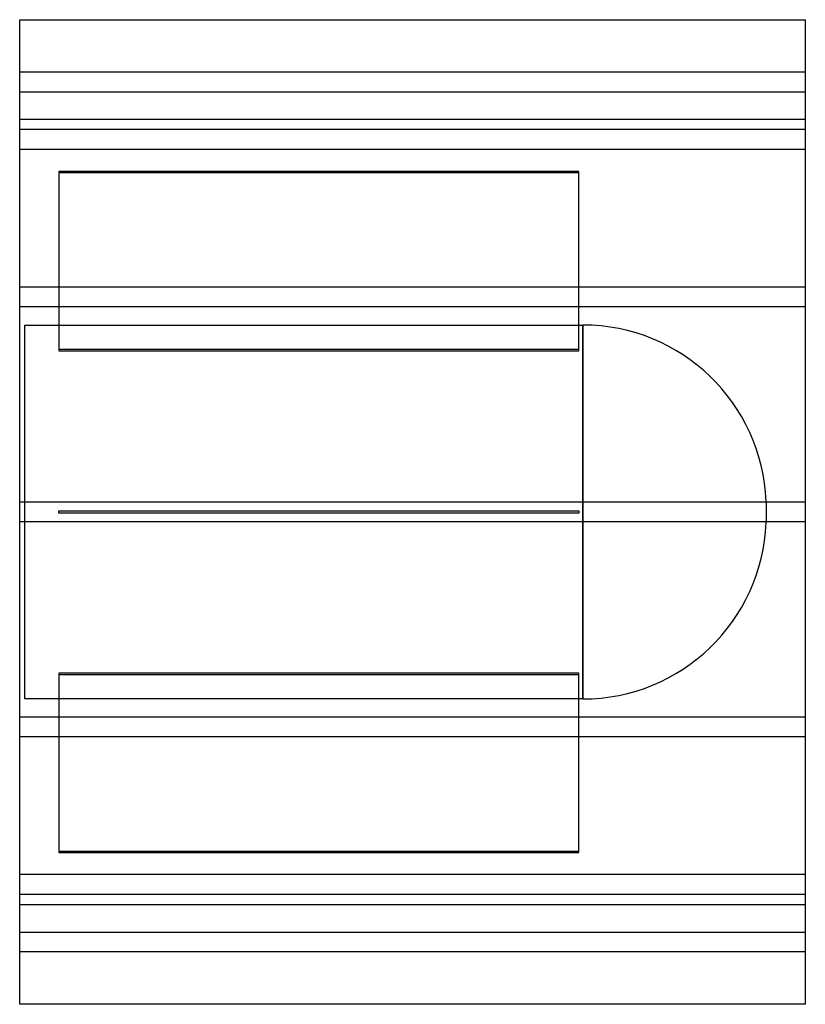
# Model space of a CAD drawing. Header units: millimetres. Extents: x -315 to 315, y -395 to 395.
import ezdxf

# ---------------------------------------------------------------- set-up
doc = ezdxf.new("R2010")
doc.units = ezdxf.units.MM
doc.layers.add('HIDDEN', color=7, linetype='Continuous')
doc.layers.add('THICK', color=7, linetype='Continuous')

msp = doc.modelspace()

# ---------------------------------------------------------------- linework, layer by layer
at = {"layer": 'HIDDEN'}
for p, q in [((315, 353), (-315, 353)), ((-315, 337), (315, 337)), ((315, 315), (-315, 315)), ((315, 306.78), (-315, 306.78)), ((315, 306.78), (-315, 306.78)), ((315, 290.78), (-315, 290.78)), ((315, 290.78), (-315, 290.78)), ((133.5, 273.3), (-283.5, 273.3)), ((-283.5, 273.3), (-283.5, 272.3)), ((-283.5, 272.3), (133.5, 272.3)), ((-283.5, 272.3), (-283.5, 129.4)), ((133.5, 272.3), (133.5, 273.3)), ((133.5, 129.4), (133.5, 272.3)), ((315, 180.5), (-315, 180.5)), ((315, 180.5), (-315, 180.5)), ((315, 164.5), (-315, 164.5)), ((315, 164.5), (-315, 164.5)), ((-311, -150), (-311, 150)), ((-311, 150), (136.6, 150)), ((136.6, 150), (136.6, 0)), ((136.6, -150), (136.6, 150)), ((133.5, 130.4), (-283.5, 130.4)), ((-283.5, 129.4), (133.5, 129.4)), ((315, 8), (-315, 8)), ((315, 8), (-315, 8)), ((283.5, 8.42), (283.5, -8.42)), ((-283.5, -1), (-283.5, 1)), ((-283.5, 1), (133.5, 1)), ((-283.5, 1), (-283.5, 1)), ((133.5, 1), (133.5, -1)), ((133.5, 1), (133.5, 1)), ((133.5, -1), (-283.5, -1)), ((-283.5, -1), (-283.5, -1)), ((133.5, -1), (133.5, -1)), ((136.6, 0), (136.6, -150)), ((315, -8), (-315, -8)), ((315, -8), (-315, -8)), ((133.5, -129.4), (-283.5, -129.4)), ((-283.5, -129.4), (-283.5, -272.3)), ((-283.5, -130.4), (133.5, -130.4)), ((133.5, -272.3), (133.5, -129.4)), ((136.6, -150), (-311, -150)), ((315, -164.5), (-315, -164.5)), ((315, -164.5), (-315, -164.5)), ((315, -180.5), (-315, -180.5)), ((315, -180.5), (-315, -180.5)), ((133.5, -272.3), (-283.5, -272.3)), ((-283.5, -272.3), (-283.5, -273.3)), ((-283.5, -273.3), (133.5, -273.3)), ((133.5, -273.3), (133.5, -272.3)), ((315, -290.78), (-315, -290.78)), ((315, -290.78), (-315, -290.78)), ((315, -306.78), (-315, -306.78)), ((315, -306.78), (-315, -306.78)), ((-315, -315), (315, -315)), ((-315, -337), (315, -337)), ((315, -353), (-315, -353))]:
    msp.add_line(p, q, dxfattribs=at)
for centre, start, end in [((136.6, 3), 2.11353, 89.99998), ((136.6, -3), 270.00002, 357.88647)]:
    msp.add_arc(centre, 147, start, end, dxfattribs=at)
at = {"layer": 'THICK'}
for p, q in [((-315, -395), (-315, 395)), ((-315, 395), (315, 395)), ((315, 395), (315, -395)), ((315, -395), (-315, -395))]:
    msp.add_line(p, q, dxfattribs=at)

doc.saveas('drawing.dxf')
